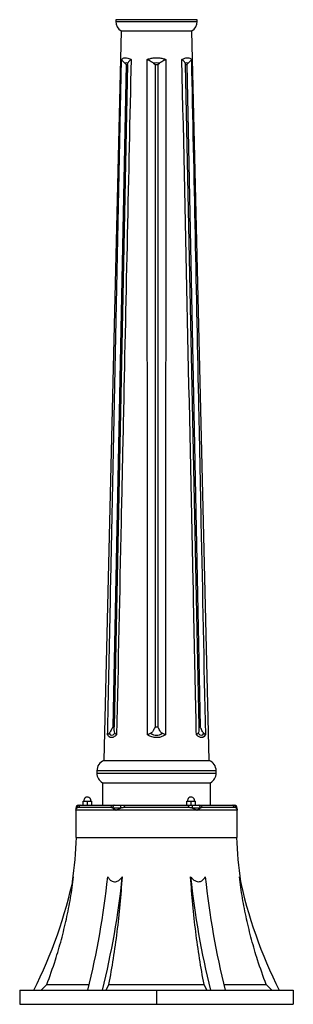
# Model space of a CAD drawing. Header units: millimetres. Extents: x 73.9 to 130, y 75.3 to 172.3.
# Tile 1 of 14: x 73.9 to 83.6, y 75.3 to 110.4. Entities that reach past the tile are written whole.
import ezdxf

# ---------------------------------------------------------------- set-up
doc = ezdxf.new("R2010")
doc.units = ezdxf.units.MM

msp = doc.modelspace()

# ---------------------------------------------------------------- linework, layer by layer
at = {"color": 7, "linetype": 'Continuous', "lineweight": 25}
for p, q in [((77.292, 110.437), (77.292, 110.376)), ((80.192, 110.376), (80.192, 110.437)), ((77.479, 110.037), (76.867, 84.037)), ((77.479, 110.037), (80.004, 110.037)), ((80.617, 84.037), (80.004, 110.037)), ((77.664, 108.837), (77.182, 85.237)), ((77.714, 108.837), (77.232, 85.237)), ((77.617, 108.883), (77.664, 108.837)), ((77.664, 108.837), (77.714, 108.837)), ((77.714, 108.837), (77.722, 108.883)), ((78.636, 108.883), (78.692, 108.837)), ((78.692, 108.837), (78.692, 85.237)), ((78.692, 108.837), (78.792, 108.837)), ((78.792, 108.837), (78.847, 108.883)), ((78.792, 108.837), (78.792, 85.237)), ((79.761, 108.883), (79.769, 108.837)), ((79.769, 108.837), (80.251, 85.237)), ((79.769, 108.837), (79.819, 108.837)), ((79.819, 108.837), (79.866, 108.883)), ((79.819, 108.837), (80.301, 85.237)), ((77.182, 85.237), (77.232, 85.237)), ((78.692, 85.237), (78.792, 85.237)), ((80.251, 85.237), (80.301, 85.237)), ((76.867, 84.037), (80.617, 84.037)), ((76.617, 83.666), (76.617, 83.584)), ((80.867, 83.584), (80.867, 83.666)), ((76.817, 83.237), (76.817, 82.437)), ((76.817, 83.237), (80.667, 83.237)), ((80.667, 82.437), (80.667, 83.237)), ((76.123, 82.437), (76.123, 82.578)), ((76.123, 82.578), (76.129, 82.578)), ((76.129, 82.437), (76.129, 82.578)), ((76.129, 82.578), (76.284, 82.578)), ((76.284, 82.437), (76.284, 82.578)), ((76.284, 82.578), (76.432, 82.578)), ((76.432, 82.437), (76.432, 82.578)), ((79.819, 82.437), (79.819, 82.578)), ((79.819, 82.578), (79.825, 82.578)), ((79.825, 82.437), (79.825, 82.578)), ((79.825, 82.578), (79.98, 82.578)), ((79.98, 82.428), (79.98, 82.578)), ((79.98, 82.578), (80.128, 82.578)), ((80.128, 82.437), (80.128, 82.578)), ((75.867, 82.337), (75.867, 82.267)), ((75.867, 82.267), (75.867, 81.292)), ((77.304, 82.267), (75.867, 82.267)), ((75.967, 82.437), (75.992, 82.437)), ((75.981, 82.367), (77.115, 82.367)), ((76.05, 82.437), (77.207, 82.437)), ((77.461, 82.337), (77.181, 82.337)), ((77.261, 82.437), (77.473, 82.437)), ((80.179, 82.267), (77.304, 82.267)), ((77.585, 82.437), (79.898, 82.437)), ((77.608, 82.367), (79.875, 82.367)), ((80.011, 82.437), (80.223, 82.437)), ((80.303, 82.337), (80.022, 82.337)), ((81.617, 82.267), (80.179, 82.267)), ((80.277, 82.437), (81.433, 82.437)), ((80.369, 82.367), (81.502, 82.367)), ((81.492, 82.437), (81.517, 82.437)), ((81.617, 82.267), (81.617, 82.337)), ((81.617, 81.292), (81.617, 82.267)), ((75.867, 81.292), (81.617, 81.292)), ((73.867, 75.842), (73.867, 75.342)), ((73.867, 75.842), (78.742, 75.842)), ((74.628, 75.842), (74.832, 76.046)), ((74.832, 76.046), (76.345, 76.046)), ((76.945, 75.842), (77.047, 76.046)), ((77.047, 76.046), (80.437, 76.046)), ((78.742, 75.842), (78.742, 75.342)), ((78.742, 75.842), (83.617, 75.842)), ((80.539, 75.842), (80.437, 76.046)), ((81.138, 76.046), (82.651, 76.046)), ((82.856, 75.842), (82.651, 76.046)), ((83.617, 75.842), (83.617, 75.342)), ((73.867, 75.342), (78.742, 75.342)), ((78.742, 75.342), (83.617, 75.342))]:
    msp.add_line(p, q, dxfattribs=at)
at = {"color": 8, "linetype": 'Continuous', "lineweight": 25}
for p, q in [((80.192, 110.437), (77.292, 110.437)), ((77.292, 110.376), (80.192, 110.376)), ((80.867, 83.666), (76.617, 83.666)), ((76.617, 83.584), (80.867, 83.584)), ((75.9, 82.337), (75.867, 82.337)), ((81.617, 82.337), (81.584, 82.337))]:
    msp.add_line(p, q, dxfattribs=at)
at = {"color": 7, "linetype": 'Continuous', "lineweight": 25}
for centre, radius, start, end in [((77.692, 110.376), 0.4, 180, 237.9479), ((79.792, 110.376), 0.4, 302.0521, 0), ((77.017, 83.666), 0.4, 112.0243, 180), ((80.467, 83.666), 0.4, 0, 67.9757), ((77.017, 83.584), 0.4, 180, 240), ((80.467, 83.584), 0.4, 300, 0), ((76.278, 82.601), 0.127, 0, 190.3889), ((76.278, 82.601), 0.127, 349.6111, 0), ((79.974, 82.601), 0.127, 0, 190.3889), ((79.974, 82.601), 0.127, 349.6111, 0), ((75.967, 82.337), 0.1, 90, 180), ((75.996, 82.341), 0.0962, 92.5105, 182.3077), ((76.06, 82.358), 0.0794, 97.3527, 173.6518), ((77.208, 82.341), 0.0966, 90.7285, 164.0243), ((77.272, 82.346), 0.0917, 97.0233, 185.6175), ((77.68, 82.362), 0.221, 160.0546, 186.4065), ((77.525, 82.379), 0.0837, 351.9989, 44.1577), ((79.958, 82.379), 0.0837, 135.8388, 188.0012), ((79.803, 82.362), 0.221, 353.5947, 19.9414), ((80.211, 82.346), 0.0917, 354.3821, 82.9761), ((80.276, 82.341), 0.0966, 15.9754, 89.2713), ((81.423, 82.358), 0.0794, 6.3475, 82.6466), ((81.487, 82.341), 0.0962, 357.692, 87.4891), ((81.517, 82.337), 0.1, 0, 90), ((59.409, 81.909), 16.49, 352.3469, 357.8568), ((98.075, 81.909), 16.49, 182.1432, 187.6533), ((59.463, 83.358), 16.692, 333.2398, 347.9759), ((47.939, 82.915), 29.224, 345.9953, 354.041), ((48.458, 82.915), 29.224, 345.9953, 354.041), ((109.025, 82.915), 29.224, 185.959, 194.0047), ((109.545, 82.915), 29.224, 185.959, 194.0047), ((98.021, 83.358), 16.692, 192.0241, 206.7602)]:
    msp.add_arc(centre, radius, start, end, dxfattribs=at)
for centre, major_axis, ratio, start_param, end_param in [((78.469, 107.006), (-0.844, 1.881), 0.206259, 6.077043, 6.304711), ((78.742, 107.006), (0, 1.889), 0.491413, 6.169347, 6.397015), ((79.014, 107.006), (0.844, 1.881), 0.206269, 6.261664, 6.489331), ((78.292, 90.458), (1.164, 5.524), 0.114377, 3.007708, 3.323658), ((78.742, 90.458), (0, 5.526), 0.238772, 2.983618, 3.299568), ((79.191, 90.458), (-1.164, 5.524), 0.114382, 2.959526, 3.275476)]:
    msp.add_ellipse(centre, major_axis=major_axis, ratio=ratio, start_param=start_param, end_param=end_param, dxfattribs=at)
for points, knots in [([(77.001, 84.948), (77.009, 85.313), (77.046, 87.138), (77.211, 95.162), (77.37, 102.821), (77.498, 109.021)], [0, 0, 0, 0, 0.0454834, 0.227417, 1, 1, 1, 1]), ([(77.835, 109.021), (77.745, 104.854), (77.648, 100.421), (77.531, 94.922), (77.449, 91.064), (77.373, 87.473), (77.32, 84.948)], [0, 0, 0, 0, 0.5192145, 0.5524374, 0.685329, 1, 1, 1, 1]), ([(77.498, 109.021), (77.5, 109.023), (77.514, 109.041), (77.546, 109.066), (77.603, 109.083), (77.674, 109.08), (77.752, 109.059), (77.809, 109.033), (77.835, 109.021)], [0, 0, 0, 0, 0.033883, 0.231283, 0.428549, 0.626356, 0.824235, 1, 1, 1, 1]), ([(77.617, 108.883), (77.582, 108.915), (77.532, 108.961), (77.505, 109.005), (77.499, 109.019), (77.498, 109.02), (77.498, 109.021)], [0, 0, 0, 0, 0.684579, 0.960108, 0.995905, 1, 1, 1, 1]), ([(77.835, 109.021), (77.835, 109.02), (77.833, 109.019), (77.815, 109.005), (77.763, 108.961), (77.739, 108.915), (77.722, 108.883)], [0, 0, 0, 0, 0.004095, 0.0398923, 0.3154207, 1, 1, 1, 1]), ([(78.404, 109.021), (78.412, 109.023), (78.461, 109.041), (78.556, 109.066), (78.692, 109.083), (78.83, 109.08), (78.961, 109.059), (79.041, 109.033), (79.079, 109.021)], [0, 0, 0, 0, 0.033883, 0.231283, 0.428549, 0.626356, 0.824235, 1, 1, 1, 1]), ([(78.423, 84.948), (78.421, 88.944), (78.417, 96.968), (78.409, 104.993), (78.404, 109.021)], [0, 0, 0, 0, 0.4980134, 1, 1, 1, 1]), ([(78.636, 108.883), (78.584, 108.915), (78.51, 108.961), (78.432, 109.005), (78.408, 109.019), (78.405, 109.02), (78.404, 109.021)], [0, 0, 0, 0, 0.684579, 0.960108, 0.995905, 1, 1, 1, 1]), ([(79.079, 109.021), (79.079, 109.02), (79.076, 109.019), (79.051, 109.005), (78.973, 108.961), (78.9, 108.915), (78.847, 108.883)], [0, 0, 0, 0, 0.004095, 0.039892, 0.315421, 1, 1, 1, 1]), ([(79.079, 109.021), (79.075, 104.993), (79.07, 100.698), (79.066, 95.337), (79.064, 91.341), (79.062, 87.611), (79.06, 84.948)], [0, 0, 0, 0, 0.501987, 0.53521, 0.668101, 1, 1, 1, 1]), ([(79.648, 109.021), (79.653, 109.023), (79.689, 109.041), (79.752, 109.066), (79.831, 109.083), (79.898, 109.08), (79.95, 109.059), (79.974, 109.033), (79.985, 109.021)], [0, 0, 0, 0, 0.0338834, 0.231283, 0.4285489, 0.6263557, 0.8242351, 1, 1, 1, 1]), ([(80.164, 84.948), (80.156, 85.313), (80.118, 87.138), (79.949, 95.162), (79.782, 102.821), (79.648, 109.021)], [0, 0, 0, 0, 0.0454834, 0.227417, 1, 1, 1, 1]), ([(79.761, 108.883), (79.744, 108.915), (79.72, 108.961), (79.668, 109.005), (79.651, 109.019), (79.648, 109.02), (79.648, 109.021)], [0, 0, 0, 0, 0.684579, 0.960108, 0.995905, 1, 1, 1, 1]), ([(79.985, 109.021), (79.985, 109.02), (79.984, 109.019), (79.978, 109.005), (79.952, 108.961), (79.902, 108.915), (79.866, 108.883)], [0, 0, 0, 0, 0.004095, 0.039892, 0.315421, 1, 1, 1, 1]), ([(79.985, 109.021), (80.072, 104.854), (80.164, 100.421), (80.277, 94.922), (80.357, 91.064), (80.43, 87.473), (80.482, 84.948)], [0, 0, 0, 0, 0.519214, 0.552437, 0.685329, 1, 1, 1, 1]), ([(77.054, 85.001), (77.038, 84.986), (77.018, 84.969), (77.004, 84.951), (77.001, 84.948), (77.001, 84.948)], [0, 0, 0, 0, 0.804244, 0.991004, 1, 1, 1, 1]), ([(77.32, 84.948), (77.309, 84.939), (77.266, 84.898), (77.203, 84.859), (77.139, 84.845), (77.082, 84.854), (77.036, 84.89), (77.01, 84.933), (77.001, 84.948)], [0, 0, 0, 0, 0.080276, 0.349095, 0.484965, 0.620819, 0.867057, 1, 1, 1, 1]), ([(77.182, 85.237), (77.165, 85.196), (77.136, 85.125), (77.092, 85.041), (77.064, 85.011), (77.054, 85.001)], [0, 0, 0, 0, 0.464476, 0.808475, 1, 1, 1, 1]), ([(77.262, 85.001), (77.256, 85.013), (77.242, 85.04), (77.235, 85.101), (77.232, 85.167), (77.232, 85.214), (77.232, 85.237)], [0, 0, 0, 0, 0.220558, 0.477122, 0.740723, 1, 1, 1, 1]), ([(77.32, 84.948), (77.319, 84.948), (77.315, 84.951), (77.292, 84.969), (77.275, 84.986), (77.262, 85.001)], [0, 0, 0, 0, 0.008996, 0.195756, 1, 1, 1, 1]), ([(78.534, 85.001), (78.504, 84.986), (78.468, 84.969), (78.431, 84.951), (78.424, 84.948), (78.423, 84.948)], [0, 0, 0, 0, 0.804244, 0.991004, 1, 1, 1, 1]), ([(79.06, 84.948), (79.045, 84.939), (78.978, 84.898), (78.874, 84.859), (78.752, 84.845), (78.635, 84.854), (78.522, 84.89), (78.449, 84.933), (78.423, 84.948)], [0, 0, 0, 0, 0.0802762, 0.3490948, 0.4849646, 0.6208186, 0.8670573, 1, 1, 1, 1]), ([(78.692, 85.237), (78.675, 85.196), (78.645, 85.125), (78.593, 85.041), (78.55, 85.011), (78.534, 85.001)], [0, 0, 0, 0, 0.464476, 0.808475, 1, 1, 1, 1]), ([(78.949, 85.001), (78.932, 85.013), (78.893, 85.04), (78.854, 85.101), (78.819, 85.167), (78.801, 85.214), (78.792, 85.237)], [0, 0, 0, 0, 0.220678, 0.477378, 0.741118, 1, 1, 1, 1]), ([(79.06, 84.948), (79.06, 84.948), (79.053, 84.951), (79.016, 84.969), (78.979, 84.986), (78.949, 85.001)], [0, 0, 0, 0, 0.008996, 0.195756, 1, 1, 1, 1]), ([(80.221, 85.001), (80.208, 84.986), (80.192, 84.969), (80.169, 84.951), (80.164, 84.948), (80.164, 84.948)], [0, 0, 0, 0, 0.804244, 0.991004, 1, 1, 1, 1]), ([(80.482, 84.948), (80.477, 84.939), (80.454, 84.898), (80.412, 84.859), (80.355, 84.845), (80.294, 84.854), (80.228, 84.89), (80.181, 84.933), (80.164, 84.948)], [0, 0, 0, 0, 0.080276, 0.349095, 0.484965, 0.620819, 0.867057, 1, 1, 1, 1]), ([(80.251, 85.237), (80.251, 85.196), (80.251, 85.125), (80.243, 85.041), (80.227, 85.011), (80.221, 85.001)], [0, 0, 0, 0, 0.4644758, 0.8084747, 1, 1, 1, 1]), ([(80.429, 85.001), (80.418, 85.013), (80.393, 85.04), (80.36, 85.101), (80.329, 85.167), (80.31, 85.214), (80.301, 85.237)], [0, 0, 0, 0, 0.220558, 0.477122, 0.740723, 1, 1, 1, 1]), ([(80.482, 84.948), (80.482, 84.948), (80.48, 84.951), (80.466, 84.969), (80.445, 84.986), (80.429, 85.001)], [0, 0, 0, 0, 0.008996, 0.195756, 1, 1, 1, 1]), ([(75.867, 82.267), (75.867, 82.267), (75.867, 82.29), (75.877, 82.316), (75.898, 82.336), (75.9, 82.337)], [0, 0, 0, 0, 0.005451, 0.916112, 1, 1, 1, 1]), ([(75.9, 82.337), (75.913, 82.347), (75.934, 82.363), (75.968, 82.366), (75.981, 82.367)], [0, 0, 0, 0, 0.609365, 1, 1, 1, 1]), ([(75.992, 82.437), (76.003, 82.437), (76.019, 82.437), (76.044, 82.437), (76.05, 82.437)], [0, 0, 0, 0, 0.745169, 1, 1, 1, 1]), ([(77.115, 82.367), (77.121, 82.366), (77.137, 82.363), (77.164, 82.347), (77.181, 82.337)], [0, 0, 0, 0, 0.390629, 1, 1, 1, 1]), ([(77.181, 82.337), (77.184, 82.336), (77.218, 82.316), (77.261, 82.29), (77.304, 82.267), (77.304, 82.267)], [0, 0, 0, 0, 0.083888, 0.994549, 1, 1, 1, 1]), ([(77.207, 82.437), (77.209, 82.437), (77.221, 82.437), (77.243, 82.437), (77.261, 82.437)], [0, 0, 0, 0, 0.195125, 1, 1, 1, 1]), ([(77.304, 82.267), (77.304, 82.267), (77.348, 82.29), (77.401, 82.316), (77.456, 82.336), (77.461, 82.337)], [0, 0, 0, 0, 0.005451, 0.916112, 1, 1, 1, 1]), ([(77.461, 82.337), (77.49, 82.347), (77.539, 82.363), (77.589, 82.366), (77.608, 82.367)], [0, 0, 0, 0, 0.609371, 1, 1, 1, 1]), ([(77.473, 82.437), (77.504, 82.437), (77.542, 82.437), (77.578, 82.437), (77.585, 82.437)], [0, 0, 0, 0, 0.814716, 1, 1, 1, 1]), ([(79.875, 82.367), (79.895, 82.366), (79.944, 82.363), (79.993, 82.347), (80.022, 82.337)], [0, 0, 0, 0, 0.390629, 1, 1, 1, 1]), ([(79.898, 82.437), (79.905, 82.437), (79.942, 82.437), (79.98, 82.437), (80.011, 82.437)], [0, 0, 0, 0, 0.184345, 1, 1, 1, 1]), ([(80.022, 82.337), (80.027, 82.336), (80.083, 82.316), (80.136, 82.29), (80.179, 82.267), (80.179, 82.267)], [0, 0, 0, 0, 0.0838882, 0.9945494, 1, 1, 1, 1]), ([(80.179, 82.267), (80.179, 82.267), (80.223, 82.29), (80.266, 82.316), (80.3, 82.336), (80.303, 82.337)], [0, 0, 0, 0, 0.0054506, 0.9161118, 1, 1, 1, 1]), ([(80.223, 82.437), (80.241, 82.437), (80.263, 82.437), (80.275, 82.437), (80.277, 82.437)], [0, 0, 0, 0, 0.831935, 1, 1, 1, 1]), ([(80.303, 82.337), (80.319, 82.347), (80.346, 82.363), (80.362, 82.366), (80.369, 82.367)], [0, 0, 0, 0, 0.609371, 1, 1, 1, 1]), ([(81.433, 82.437), (81.44, 82.437), (81.465, 82.437), (81.48, 82.437), (81.492, 82.437)], [0, 0, 0, 0, 0.268627, 1, 1, 1, 1]), ([(81.502, 82.367), (81.521, 82.365), (81.554, 82.36), (81.575, 82.344), (81.584, 82.337)], [0, 0, 0, 0, 0.5622507, 1, 1, 1, 1]), ([(81.584, 82.337), (81.59, 82.33), (81.61, 82.309), (81.617, 82.284), (81.617, 82.267), (81.617, 82.267)], [0, 0, 0, 0, 0.347395, 0.994564, 1, 1, 1, 1]), ([(74.832, 76.046), (74.938, 76.338), (75.13, 76.866), (75.357, 77.647), (75.536, 78.382), (75.684, 79.127), (75.754, 79.629), (75.788, 79.881)], [0, 0, 0, 0, 0.234847, 0.425324, 0.6158, 0.8079, 1, 1, 1, 1]), ([(77.005, 79.881), (77.027, 79.849), (77.071, 79.788), (77.152, 79.727), (77.239, 79.705), (77.329, 79.72), (77.43, 79.779), (77.491, 79.844), (77.525, 79.881)], [0, 0, 0, 0, 0.1828942, 0.3604525, 0.4896333, 0.6191229, 0.7856414, 1, 1, 1, 1]), ([(77.047, 76.046), (77.103, 76.355), (77.214, 76.971), (77.347, 77.923), (77.455, 78.893), (77.501, 79.551), (77.525, 79.881)], [0, 0, 0, 0, 0.248188, 0.496376, 0.748188, 1, 1, 1, 1]), ([(79.959, 79.881), (79.989, 79.848), (80.048, 79.785), (80.144, 79.724), (80.235, 79.705), (80.322, 79.722), (80.407, 79.781), (80.453, 79.845), (80.478, 79.881)], [0, 0, 0, 0, 0.191862, 0.367959, 0.496341, 0.624963, 0.794396, 1, 1, 1, 1]), ([(80.437, 76.046), (80.381, 76.355), (80.269, 76.971), (80.137, 77.923), (80.029, 78.893), (79.982, 79.551), (79.959, 79.881)], [0, 0, 0, 0, 0.248188, 0.496376, 0.748188, 1, 1, 1, 1]), ([(82.651, 76.046), (82.545, 76.338), (82.353, 76.866), (82.127, 77.647), (81.947, 78.382), (81.799, 79.127), (81.73, 79.629), (81.695, 79.881)], [0, 0, 0, 0, 0.234847, 0.425324, 0.6158, 0.8079, 1, 1, 1, 1])]:
    msp.add_open_spline(points, degree=3, knots=knots, dxfattribs=at)

doc.saveas('drawing.dxf')
